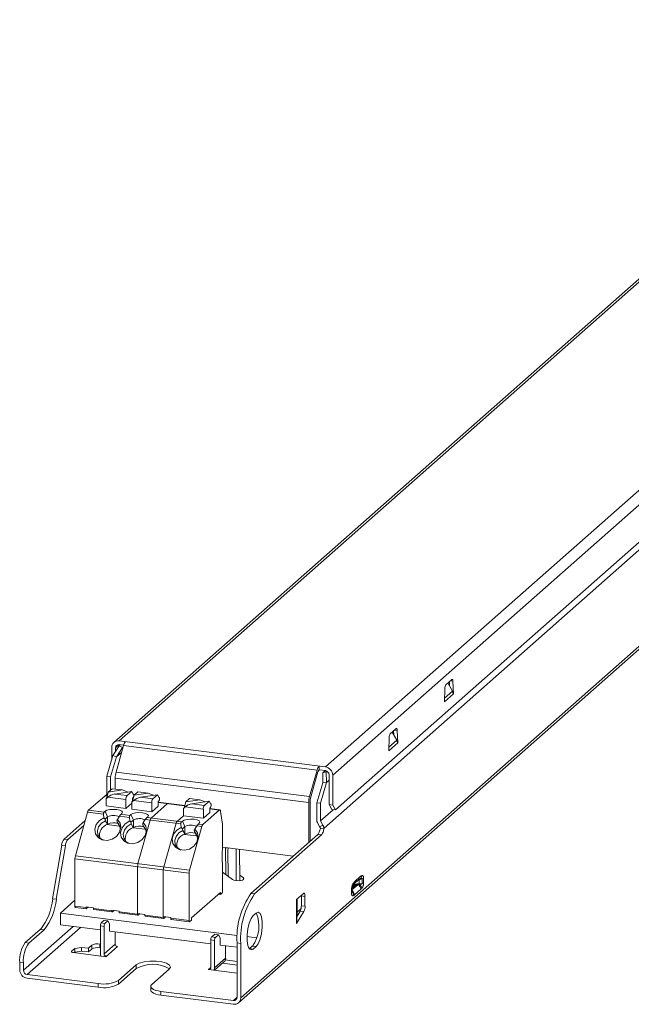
# Model space of a CAD drawing. Header units: millimetres. Extents: x -101 to 54, y 214 to 339.
# Tile 1 of 2: x -101 to -23, y 214 to 339. Entities that reach past the tile are written whole.
import ezdxf

# ---------------------------------------------------------------- set-up
doc = ezdxf.new("R2010")
doc.units = ezdxf.units.MM

msp = doc.modelspace()

# ---------------------------------------------------------------- linework, layer by layer
at = {"color": 7, "linetype": 'Continuous', "lineweight": 15}
for p, q in [((14.63, 338.58), (-89.12, 247.08)), ((15.29, 338.77), (-88.46, 247.27)), ((-62.26, 243.97), (41.49, 335.47)), ((42.42, 334.41), (-61.33, 242.91)), ((-60.97, 238.51), (42.07, 329.38)), ((-73.29, 214.06), (53.99, 326.31)), ((-73.01, 214.69), (54.27, 326.94)), ((39.09, 325.75), (-62.43, 236.22)), ((-46.96, 254.39), (-46.2, 255.06)), ((-46.06, 254.84), (-46, 253.25)), ((-47.15, 252.24), (-47.1, 253.92)), ((-46.13, 253.58), (-46.7, 254.62)), ((-46.52, 254.78), (-46.5, 254.26)), ((-46, 253.25), (-47.15, 252.24)), ((-46, 253.25), (-46.04, 253.26)), ((-47.12, 252.27), (-47.15, 252.28)), ((-54.03, 248.16), (-53.27, 248.83)), ((-53.13, 248.61), (-53.07, 247.02)), ((-54.22, 246.01), (-54.17, 247.69)), ((-53.2, 247.35), (-53.77, 248.38)), ((-53.59, 248.54), (-53.57, 248.02)), ((-89.39, 244.96), (-89.39, 246.45)), ((-89.26, 245.43), (-88.45, 246.66)), ((-88.92, 245.94), (-88.92, 246.39)), ((-88.84, 243.32), (-87.9, 246.67)), ((-88.79, 245.27), (-88.03, 246.42)), ((-88.46, 247.27), (-62.26, 243.97)), ((-88.46, 246.8), (-87.88, 246.73)), ((-88.45, 246.66), (-88.32, 246.78)), ((-88.45, 246.66), (-88.03, 246.42)), ((-88.03, 246.42), (-87.95, 246.49)), ((-63.32, 243.58), (-87.9, 246.67)), ((-53.07, 247.02), (-54.22, 246.01)), ((-53.07, 247.02), (-53.11, 247.02)), ((-90, 242.79), (-89.26, 245.43)), ((-88.79, 245.27), (-89.53, 242.73)), ((-89.26, 245.43), (-88.79, 245.27)), ((-88.79, 245.27), (-88.13, 245.86)), ((-54.19, 246.04), (-54.22, 246.04)), ((-63.07, 244.07), (-63.07, 243.6)), ((-63.07, 243.6), (-62.26, 243.5)), ((-89.53, 242.73), (-90, 242.79)), ((-90, 240.53), (-90, 242.79)), ((-89.53, 242.73), (-89.53, 241.04)), ((-64.37, 239.46), (-88.95, 242.56)), ((-88.95, 241.17), (-88.95, 242.56)), ((-88.84, 243.32), (-64.27, 240.22)), ((-63.32, 243.58), (-64.27, 240.22)), ((-64.14, 240), (-63.2, 243.35)), ((-62.59, 243.21), (-62.6, 241.97)), ((-62.26, 243.5), (-62.59, 243.21)), ((-62.16, 243.35), (-62.59, 243.21)), ((-62.07, 243.43), (-62.16, 243.35)), ((-62.16, 243.35), (-62.13, 242.01)), ((-61.8, 242.97), (-61.8, 239.2)), ((-61.33, 242.91), (-61.33, 239.14)), ((-89.33, 241.21), (-89.83, 240.78)), ((-89.33, 241.21), (-88.03, 241.05)), ((-62.6, 241.97), (-63.34, 239.43)), ((-62.13, 242.01), (-62.87, 239.37)), ((-62.13, 242.01), (-62.6, 241.97)), ((-61.8, 242.31), (-62.13, 242.01)), ((-92.33, 238.48), (-90.24, 240.32)), ((-89.95, 240.32), (-90.18, 240.35)), ((-90.14, 240.3), (-90, 240.53)), ((-90.03, 240.04), (-90.11, 239.96)), ((-90.11, 239.02), (-90.11, 239.96)), ((-90.11, 239.96), (-90.07, 239.96)), ((-90.07, 239.96), (-89.9, 240.12)), ((-89.83, 240.78), (-90.03, 240.04)), ((-90.03, 240.04), (-89.98, 240.05)), ((-87.59, 239.83), (-89.9, 240.12)), ((-89.83, 240.78), (-88.03, 241.05)), ((-89.03, 240.53), (-86.85, 240.86)), ((-89.03, 240.53), (-87.44, 240.34)), ((-87.36, 240.79), (-88.03, 241.05)), ((-87.59, 238.7), (-87.59, 239.83)), ((-87.44, 240.34), (-86.85, 240.86)), ((-86.85, 240.86), (-86.65, 240.47)), ((-86.77, 239.98), (-86.67, 240.08)), ((-86.77, 239.98), (-86.77, 239.61)), ((-86.68, 239.91), (-86.77, 239.92)), ((-86.55, 240.37), (-86.75, 239.63)), ((-86.6, 240.52), (-86.67, 240.53)), ((-86.65, 240.47), (-86.6, 240.52)), ((-86.6, 240.52), (-86.6, 240.33)), ((-86.06, 240.8), (-86.55, 240.37)), ((-86.55, 240.37), (-84.76, 240.64)), ((-86.06, 240.8), (-84.76, 240.64)), ((-85.75, 240.12), (-83.57, 240.45)), ((-85.75, 240.12), (-84.17, 239.92)), ((-84.09, 240.37), (-84.76, 240.64)), ((-84.17, 239.92), (-83.57, 240.45)), ((-83.57, 240.45), (-83.37, 240.06)), ((-83.32, 240.11), (-83.4, 240.12)), ((-83.37, 240.06), (-83.32, 240.11)), ((-83.32, 240.11), (-83.32, 239.92)), ((-79.51, 239.98), (-80, 239.54)), ((-79.51, 239.98), (-78.21, 239.81)), ((-87.59, 238.7), (-90.11, 239.02)), ((-86.84, 239.36), (-87.59, 238.7)), ((-86.75, 239.63), (-86.84, 239.55)), ((-86.84, 238.61), (-86.84, 239.55)), ((-86.84, 239.55), (-86.8, 239.55)), ((-84.31, 238.29), (-86.84, 238.61)), ((-86.8, 239.55), (-86.62, 239.71)), ((-86.75, 239.63), (-86.71, 239.63)), ((-84.31, 239.42), (-86.62, 239.71)), ((-82.29, 239.32), (-84.37, 237.48)), ((-84.31, 238.29), (-84.31, 239.42)), ((-83.5, 239.01), (-84.31, 238.29)), ((-83.5, 239.57), (-83.39, 239.67)), ((-83.5, 239.57), (-83.5, 239.01)), ((-80.13, 239.08), (-83.5, 239.51)), ((-80.2, 238.8), (-80.29, 238.73)), ((-80.29, 238.73), (-80.25, 238.72)), ((-80.29, 237.78), (-80.29, 238.73)), ((-80.25, 238.72), (-80.07, 238.89)), ((-80, 239.54), (-80.2, 238.8)), ((-80.2, 238.8), (-80.16, 238.81)), ((-77.76, 238.6), (-80.07, 238.89)), ((-80, 239.54), (-78.21, 239.81)), ((-79.21, 239.3), (-77.02, 239.63)), ((-79.21, 239.3), (-77.62, 239.1)), ((-77.54, 239.55), (-78.21, 239.81)), ((-77.76, 237.46), (-77.76, 238.6)), ((-77.62, 239.1), (-77.02, 239.63)), ((-77.02, 239.63), (-76.82, 239.24)), ((-76.95, 238.75), (-76.85, 238.84)), ((-76.95, 238.75), (-76.95, 238.18)), ((-75.68, 238.52), (-76.95, 238.68)), ((-76.77, 239.28), (-76.85, 239.29)), ((-76.82, 239.24), (-76.77, 239.28)), ((-76.77, 239.28), (-76.77, 239.09)), ((-64.37, 239.46), (-64.37, 234.39)), ((-64.19, 234.55), (-64.19, 239.62)), ((-62.87, 239.37), (-63.34, 239.43)), ((-63.34, 239.43), (-63.34, 237.17)), ((-62.87, 239.37), (-62.87, 237.12)), ((-61.33, 239.14), (-61.8, 239.2)), ((-61.8, 239.2), (-61.44, 238.57)), ((-61.33, 239.14), (-60.97, 238.51)), ((-92.45, 238.23), (-94.01, 232.7)), ((-90.42, 237.98), (-92.45, 238.23)), ((-90.36, 238.23), (-92.33, 238.48)), ((-90.38, 237.53), (-90.42, 237.98)), ((-90.24, 238.34), (-90.36, 238.23)), ((-90.24, 238.34), (-89.91, 237.64)), ((-90.23, 237.36), (-89.91, 237.64)), ((-89.91, 237.64), (-89.91, 236.7)), ((-88.4, 237.72), (-88.68, 237.32)), ((-87.14, 237.57), (-88.4, 237.72)), ((-88.09, 238.07), (-88.21, 237.96)), ((-88.21, 237.96), (-87.09, 237.82)), ((-87.14, 237.57), (-87.11, 237.12)), ((-87.09, 237.82), (-86.97, 237.93)), ((-86.97, 237.93), (-86.64, 237.23)), ((-84.81, 237.66), (-84.94, 237.55)), ((-84.94, 237.55), (-80.54, 237)), ((-80.29, 237.78), (-81.1, 237.07)), ((-77.76, 237.46), (-80.29, 237.78)), ((-75.74, 238.5), (-77.83, 236.66)), ((-76.95, 238.18), (-77.76, 237.46)), ((-75.32, 236.7), (-75.57, 238.33)), ((-61.26, 238.54), (-62.87, 237.12)), ((-61.44, 238.57), (-60.97, 238.51)), ((-95.43, 234.81), (-92.75, 237.18)), ((-94.97, 234.75), (-92.92, 236.55)), ((-90.2, 237.15), (-89.95, 236.7)), ((-89.96, 236.66), (-89.95, 236.7)), ((-89.91, 236.7), (-89.96, 236.66)), ((-89.96, 236.66), (-88.46, 236.47)), ((-88.7, 236.96), (-88.45, 236.51)), ((-88.46, 236.47), (-88.45, 236.51)), ((-88.45, 236.51), (-88.36, 236.43)), ((-86.64, 237.23), (-86.95, 236.95)), ((-86.67, 236.29), (-86.92, 236.74)), ((-86.67, 236.29), (-86.68, 236.24)), ((-86.64, 236.29), (-86.68, 236.24)), ((-86.68, 236.24), (-85.19, 236.06)), ((-86.64, 237.23), (-86.64, 236.29)), ((-86.06, 231.7), (-84.5, 237.23)), ((-85.17, 236.1), (-85.42, 236.55)), ((-85.13, 237.31), (-85.41, 236.91)), ((-85.17, 236.1), (-85.19, 236.06)), ((-85.17, 236.1), (-85.08, 236.01)), ((-80.6, 236.74), (-85.13, 237.31)), ((-82.78, 231.29), (-81.23, 236.82)), ((-80.6, 236.74), (-80.56, 236.3)), ((-80.54, 237), (-80.42, 237.1)), ((-80.42, 237.1), (-80.09, 236.4)), ((-80.09, 236.4), (-80.41, 236.12)), ((-80.09, 236.4), (-80.09, 235.46)), ((-79.51, 230.88), (-77.95, 236.41)), ((-78.58, 236.49), (-78.86, 236.08)), ((-77.95, 236.41), (-78.58, 236.49)), ((-78.27, 236.83), (-78.39, 236.73)), ((-78.39, 236.73), (-77.83, 236.66)), ((-75.32, 233.4), (-75.32, 236.7)), ((-63.28, 236.93), (-62.99, 236.39)), ((-62.99, 236.39), (-62.58, 236.57)), ((-62.43, 236.22), (-62.9, 236.15)), ((-62.58, 236.57), (-62.87, 237.12)), ((-80.12, 235.47), (-80.37, 235.91)), ((-80.12, 235.47), (-80.14, 235.42)), ((-80.09, 235.46), (-80.14, 235.42)), ((-80.14, 235.42), (-78.64, 235.23)), ((-78.63, 235.28), (-78.88, 235.72)), ((-78.63, 235.28), (-78.64, 235.23)), ((-78.63, 235.28), (-78.53, 235.19)), ((-63.23, 235.4), (-71.71, 227.92)), ((-62.76, 235.34), (-71.25, 227.86)), ((-62.76, 235.34), (-63.23, 235.4)), ((-96.9, 227.24), (-95.75, 234.03)), ((-96.43, 227.18), (-95.28, 233.98)), ((-95.28, 233.98), (-95.75, 234.03)), ((-95.43, 234.81), (-94.97, 234.75)), ((-66.34, 232.66), (-75.32, 233.79)), ((-74.94, 233.74), (-74.93, 233.69)), ((-74.75, 233.72), (-74.93, 233.69)), ((-74.93, 233.69), (-74.91, 230.33)), ((-74.64, 233.47), (-74.57, 233.69)), ((-94.01, 232.7), (-79.51, 230.88)), ((-75.37, 233.21), (-75.37, 231.98)), ((-74.61, 230.11), (-74.64, 233.47)), ((-73.61, 233.57), (-73.58, 229.55)), ((-73.15, 233.51), (-73.12, 229.55)), ((-94.06, 232.33), (-79.56, 230.5)), ((-94.06, 226.3), (-94.06, 232.33)), ((-86.11, 231.32), (-86.11, 225.3)), ((-75.35, 231.89), (-75.32, 231.89)), ((-75.32, 228.21), (-75.32, 231.89)), ((-82.84, 230.91), (-82.84, 224.88)), ((-79.56, 230.5), (-79.56, 224.47)), ((-75.32, 230.64), (-74.04, 229.69)), ((-72.67, 229.89), (-73.12, 230.23)), ((-58.31, 229.63), (-58.01, 229.9)), ((-57.4, 229.87), (-57.4, 229.26)), ((-58.89, 227.95), (-58.89, 228.59)), ((-58.58, 228.97), (-58.88, 228.7)), ((-58.81, 228.6), (-58.51, 228.87)), ((-58.74, 229.02), (-58.47, 229.27)), ((-58.48, 229.25), (-58.18, 229.52)), ((-58.18, 229.52), (-58.02, 229.68)), ((-57.97, 229.64), (-58.13, 229.57)), ((-58.06, 229.65), (-57.95, 229.7)), ((-57.58, 229.79), (-57.97, 229.64)), ((-57.97, 229.64), (-57.97, 229.16)), ((-57.58, 229.18), (-57.97, 229.16)), ((-57.58, 229.18), (-57.58, 229.79)), ((-79.28, 224.82), (-75.6, 228.06)), ((-75.88, 227.81), (-75.6, 227.78)), ((-75.6, 227.78), (-75.6, 228.06)), ((-75.39, 227.96), (-75.6, 227.78)), ((-71.71, 227.92), (-71.25, 227.86)), ((-65.94, 227.15), (-65.06, 227.93)), ((-65.32, 227.7), (-65.31, 227.61)), ((-64.85, 227.55), (-65.31, 227.61)), ((-65.31, 227.61), (-65.31, 226.37)), ((-64.85, 227.55), (-64.85, 226.31)), ((-58.93, 227.92), (-58.93, 228.52)), ((-57.76, 228.45), (-58.57, 227.74)), ((-96.9, 227.24), (-96.43, 227.18)), ((-95.9, 225.43), (-94.06, 227.05)), ((-94.06, 226.3), (-92.66, 226.12)), ((-94.01, 226.16), (-92.61, 225.99)), ((-92.66, 226.22), (-91.72, 226.1)), ((-92.66, 226.12), (-92.66, 226.22)), ((-92.38, 226.18), (-92.59, 226)), ((-91.72, 226.1), (-91.72, 226)), ((-65.94, 224.13), (-65.94, 227.15)), ((-65.88, 227.21), (-65.88, 227.17)), ((-65.88, 227.17), (-65.88, 224.4)), ((-65.84, 226.38), (-65.84, 227.24)), ((-64.85, 226.31), (-65.31, 226.37)), ((-95.9, 225.43), (-95.9, 223.92)), ((-73.45, 222.6), (-95.9, 225.43)), ((-91.72, 226), (-89.38, 225.71)), ((-91.68, 225.87), (-89.34, 225.57)), ((-89.38, 225.8), (-88.45, 225.69)), ((-89.38, 225.71), (-89.38, 225.8)), ((-89.1, 225.77), (-89.31, 225.58)), ((-88.45, 225.69), (-88.45, 225.59)), ((-88.45, 225.59), (-86.11, 225.3)), ((-88.4, 225.46), (-86.06, 225.16)), ((-86.11, 225.39), (-85.17, 225.27)), ((-85.83, 225.36), (-86.04, 225.17)), ((-85.17, 225.27), (-85.17, 225.18)), ((-85.17, 225.18), (-82.84, 224.88)), ((-85.13, 225.04), (-82.79, 224.75)), ((-82.84, 224.98), (-81.9, 224.86)), ((-82.56, 224.94), (-82.76, 224.76)), ((-81.9, 224.86), (-81.9, 224.77)), ((-71.42, 225.11), (-71.07, 225.42)), ((-65, 225.63), (-65.94, 224.13)), ((-65.88, 224.4), (-65.85, 225.81)), ((-65.47, 225.69), (-65.86, 225.06)), ((-65.36, 225.96), (-65.85, 225.53)), ((-65, 225.63), (-65.47, 225.69)), ((-90.84, 223.29), (-95.9, 223.92)), ((-90.37, 223.74), (-90.84, 223.8)), ((-90.84, 220.31), (-90.84, 223.8)), ((-90.73, 224.18), (-90.34, 224.52)), ((-90.26, 224.12), (-90.73, 224.18)), ((-90.37, 220.25), (-90.37, 223.74)), ((-89.88, 224.46), (-90.34, 224.52)), ((-90.26, 224.12), (-89.88, 224.46)), ((-89.88, 224.46), (-89.66, 224.08)), ((-89.66, 224.08), (-89.66, 223.14)), ((-81.9, 224.77), (-79.56, 224.47)), ((-81.85, 224.63), (-79.52, 224.34)), ((-79.28, 224.53), (-79.49, 224.35)), ((-79.28, 224.82), (-79.28, 224.53)), ((-100.37, 221.68), (-98.46, 223.36)), ((-99.9, 221.62), (-97.99, 223.3)), ((-98.46, 223.36), (-97.99, 223.3)), ((-76.81, 221.52), (-89.66, 223.14)), ((-88.96, 221.5), (-88.96, 223.05)), ((-76.31, 222.75), (-76.7, 222.41)), ((-76.7, 222.41), (-76.23, 222.35)), ((-75.84, 222.69), (-76.31, 222.75)), ((-75.84, 222.69), (-76.23, 222.35)), ((-75.63, 222.31), (-75.84, 222.69)), ((-70.99, 222.29), (-72.22, 222.45)), ((-99.9, 221.62), (-100.37, 221.68)), ((-91.94, 221.34), (-92.36, 220.97)), ((-91.94, 221.34), (-91.94, 220.87)), ((-90.84, 221.49), (-90.9, 221.5)), ((-90.9, 221.03), (-90.9, 221.5)), ((-88.96, 221.5), (-90.37, 220.25)), ((-90.13, 219.9), (-88.64, 221.21)), ((-88.64, 221.21), (-88.81, 221.24)), ((-76.34, 221.97), (-76.81, 222.03)), ((-76.81, 222.03), (-76.81, 218.54)), ((-76.34, 221.97), (-76.34, 218.49)), ((-75.63, 221.37), (-75.63, 222.31)), ((-73.48, 221.1), (-75.63, 221.37)), ((-74.93, 219.73), (-74.93, 221.28)), ((-73.01, 221.59), (-73.48, 221.64)), ((-73.48, 221.64), (-73.48, 214.75)), ((-73.01, 214.69), (-73.01, 221.59)), ((-71.54, 221.24), (-71.89, 220.93)), ((-71.54, 221.24), (-71.07, 221.18)), ((-71.07, 221.18), (-71.42, 220.87)), ((-94.09, 220.95), (-94.49, 220.6)), ((-94.26, 220.42), (-90.13, 219.9)), ((-94.09, 220.48), (-94.17, 220.41)), ((-93.24, 221.08), (-94.09, 220.95)), ((-94.09, 220.95), (-94.09, 220.48)), ((-93.24, 220.61), (-94.09, 220.48)), ((-92.36, 220.97), (-93.24, 221.08)), ((-93.24, 221.08), (-93.24, 220.61)), ((-92.36, 220.5), (-93.24, 220.61)), ((-92.36, 220.97), (-92.36, 220.5)), ((-91.94, 220.87), (-92.36, 220.5)), ((-90.84, 221.02), (-90.9, 221.03)), ((-71.92, 220.9), (-71.93, 220.9)), ((-71.89, 220.93), (-71.92, 220.9)), ((-71.42, 220.87), (-71.89, 220.93)), ((-100.61, 219.11), (-101.08, 219.17)), ((-101.08, 219.17), (-101.08, 218.23)), ((-100.61, 218.17), (-100.61, 219.11)), ((-86.29, 218.85), (-88.52, 216.89)), ((-86.29, 218.38), (-86.29, 218.85)), ((-76.35, 218.17), (-75.14, 219.23)), ((-76.34, 218.49), (-74.93, 219.73)), ((-73.48, 218.83), (-75.33, 219.07)), ((-73.48, 219.3), (-74.97, 219.49)), ((-91.1, 216.5), (-100.14, 217.64)), ((-86.29, 218.38), (-88.52, 216.42)), ((-84.31, 216.36), (-82.09, 218.32)), ((-76.81, 218.54), (-77.12, 218.27)), ((-77.12, 218.27), (-73.48, 217.81)), ((-77.09, 218.3), (-77.09, 218.26)), ((-91.1, 216.03), (-100.14, 217.17)), ((-91.1, 216.03), (-91.1, 216.5)), ((-88.52, 216.89), (-88.52, 216.42)), ((-84.44, 216.12), (-84.44, 215.65)), ((-83.15, 215.5), (-83.15, 215.03)), ((-73.95, 214.34), (-83.15, 215.5)), ((-73.95, 213.87), (-83.15, 215.03))]:
    msp.add_line(p, q, dxfattribs=at)
at = {"color": 8, "linetype": 'Continuous', "lineweight": 15}
for p, q in [((-46.06, 254.84), (-46.4, 254.89)), ((-47.14, 252.7), (-46.13, 253.58)), ((-53.13, 248.61), (-53.47, 248.65)), ((-54.21, 246.46), (-53.2, 247.35)), ((-88.92, 246.39), (-88.46, 246.8)), ((-89.96, 240.29), (-90.24, 240.32)), ((-86.69, 239.88), (-86.77, 239.89)), ((-80.14, 239.05), (-83.5, 239.47)), ((-75.74, 238.5), (-76.95, 238.65)), ((-72.67, 229.89), (-72.67, 229.69)), ((-58.89, 228.36), (-58.13, 229.03)), ((-58.58, 229.17), (-58.58, 228.97)), ((-94.31, 223.72), (-100.61, 218.17)), ((-100.14, 217.64), (-93.37, 223.61)), ((-94.49, 220.5), (-94.49, 220.6)), ((-73.48, 214.75), (-73.95, 214.34))]:
    msp.add_line(p, q, dxfattribs=at)
at = {"color": 7, "linetype": 'Continuous', "lineweight": 15, "flags": 128}
for points in [[(-46.2, 255.06), (-46.17, 255.08), (-46.14, 255.08), (-46.12, 255.07), (-46.1, 255.05), (-46.08, 255.01), (-46.07, 254.96), (-46.06, 254.91), (-46.06, 254.84)], [(-53.27, 248.83), (-53.24, 248.84), (-53.22, 248.85), (-53.19, 248.84), (-53.17, 248.81), (-53.15, 248.78), (-53.14, 248.73), (-53.13, 248.67), (-53.13, 248.61)], [(-90.24, 238.34), (-90, 238.47), (-89.64, 238.56), (-89.2, 238.59), (-88.76, 238.56), (-88.38, 238.49), (-88.12, 238.36), (-88.01, 238.22), (-88.09, 238.07)], [(-88.68, 237.32), (-88.34, 236.85), (-88.24, 236.28), (-88.4, 235.68), (-88.79, 235.16), (-89.35, 234.79), (-89.99, 234.63), (-90.62, 234.71), (-91.13, 235.02), (-91.45, 235.49), (-91.53, 236.08), (-91.35, 236.67), (-90.95, 237.18), (-90.38, 237.53)], [(-86.97, 237.93), (-86.73, 238.06), (-86.36, 238.14), (-85.93, 238.18), (-85.48, 238.15), (-85.1, 238.07), (-84.84, 237.95), (-84.74, 237.81), (-84.81, 237.66)], [(-80.42, 237.1), (-80.18, 237.23), (-79.82, 237.32), (-79.38, 237.35), (-78.94, 237.33), (-78.56, 237.25), (-78.29, 237.13), (-78.19, 236.98), (-78.27, 236.83)], [(-75.74, 238.5), (-75.71, 238.52), (-75.69, 238.52), (-75.66, 238.52), (-75.64, 238.5), (-75.62, 238.47), (-75.6, 238.44), (-75.58, 238.39), (-75.57, 238.33)], [(-90.4, 234.66), (-90.41, 234.66), (-90.86, 234.93), (-91.14, 235.35), (-91.21, 235.86), (-91.06, 236.39), (-90.7, 236.84), (-90.2, 237.15)], [(-87.11, 237.12), (-87.67, 236.77), (-88.08, 236.26), (-88.26, 235.66), (-88.18, 235.08), (-87.86, 234.6), (-87.35, 234.3), (-86.72, 234.22), (-86.08, 234.38), (-85.52, 234.75), (-85.13, 235.27), (-84.97, 235.86), (-85.07, 236.44), (-85.41, 236.91)], [(-86.92, 236.74), (-87.42, 236.43), (-87.78, 235.97), (-87.94, 235.45), (-87.87, 234.94), (-87.59, 234.51), (-87.13, 234.25), (-87.13, 234.25)], [(-80.56, 236.3), (-81.13, 235.94), (-81.53, 235.43), (-81.71, 234.84), (-81.63, 234.26), (-81.31, 233.78), (-80.8, 233.48), (-80.17, 233.4), (-79.53, 233.55), (-78.97, 233.92), (-78.58, 234.44), (-78.42, 235.04), (-78.52, 235.62), (-78.86, 236.08)], [(-80.37, 235.91), (-80.88, 235.6), (-81.23, 235.15), (-81.39, 234.62), (-81.32, 234.11), (-81.04, 233.69), (-80.59, 233.42), (-80.58, 233.42)], [(-75.37, 231.98), (-75.37, 231.96), (-75.37, 231.93), (-75.36, 231.91), (-75.36, 231.9), (-75.35, 231.89), (-75.34, 231.88), (-75.33, 231.88), (-75.32, 231.89)], [(-74.04, 229.69), (-73.87, 229.61), (-73.62, 229.56), (-73.33, 229.54), (-73.04, 229.56), (-72.8, 229.62), (-72.65, 229.7), (-72.6, 229.8), (-72.67, 229.89)], [(-65.06, 227.93), (-65.02, 227.96), (-64.98, 227.96), (-64.94, 227.94), (-64.91, 227.9), (-64.88, 227.83), (-64.86, 227.75), (-64.85, 227.66), (-64.85, 227.55)], [(-94.06, 226.3), (-94.06, 226.26), (-94.06, 226.23), (-94.05, 226.2), (-94.04, 226.18), (-94.03, 226.17), (-94.02, 226.16), (-94.01, 226.16)], [(-92.66, 226.12), (-92.66, 226.09), (-92.65, 226.05), (-92.65, 226.03), (-92.64, 226.01), (-92.63, 225.99), (-92.61, 225.99), (-92.6, 225.99), (-92.59, 226)], [(-91.72, 226), (-91.72, 225.97), (-91.72, 225.94), (-91.71, 225.91), (-91.7, 225.89), (-91.69, 225.87), (-91.68, 225.87), (-91.68, 225.87)], [(-89.38, 225.71), (-89.38, 225.67), (-89.38, 225.64), (-89.37, 225.61), (-89.36, 225.59), (-89.35, 225.58), (-89.34, 225.57), (-89.33, 225.57), (-89.31, 225.58)], [(-88.45, 225.59), (-88.45, 225.56), (-88.44, 225.52), (-88.44, 225.5), (-88.43, 225.48), (-88.42, 225.46), (-88.4, 225.46), (-88.4, 225.46)], [(-86.04, 225.17), (-86.05, 225.16), (-86.07, 225.16), (-86.08, 225.17), (-86.09, 225.18), (-86.1, 225.2), (-86.1, 225.23), (-86.11, 225.26), (-86.11, 225.3)], [(-85.17, 225.18), (-85.17, 225.14), (-85.17, 225.11), (-85.16, 225.08), (-85.15, 225.06), (-85.14, 225.05), (-85.13, 225.04), (-85.13, 225.04)], [(-82.76, 224.76), (-82.78, 224.75), (-82.79, 224.75), (-82.8, 224.76), (-82.81, 224.77), (-82.82, 224.79), (-82.83, 224.82), (-82.83, 224.85), (-82.84, 224.88)], [(-71.42, 220.87), (-71.69, 220.76), (-71.93, 220.91), (-72.11, 221.32), (-72.21, 221.93), (-72.21, 222.67), (-72.11, 223.44), (-71.93, 224.16), (-71.69, 224.74), (-71.42, 225.11)], [(-71.07, 225.42), (-70.8, 225.53), (-70.56, 225.38), (-70.38, 224.97), (-70.29, 224.36), (-70.29, 223.62), (-70.38, 222.85), (-70.56, 222.13), (-70.8, 221.55), (-71.07, 221.18)], [(-81.9, 224.77), (-81.9, 224.73), (-81.89, 224.7), (-81.89, 224.67), (-81.88, 224.65), (-81.87, 224.64), (-81.86, 224.63), (-81.85, 224.63)], [(-79.49, 224.35), (-79.5, 224.34), (-79.52, 224.34), (-79.53, 224.34), (-79.54, 224.36), (-79.55, 224.38), (-79.56, 224.4), (-79.56, 224.44), (-79.56, 224.47)], [(-94.49, 220.6), (-94.51, 220.57), (-94.52, 220.55), (-94.51, 220.52), (-94.48, 220.49), (-94.44, 220.47), (-94.39, 220.45), (-94.33, 220.44), (-94.26, 220.42)], [(-82.09, 218.32), (-81.94, 218.58), (-82.07, 218.83), (-82.45, 219.06), (-83.04, 219.23), (-83.77, 219.32), (-84.55, 219.33), (-85.29, 219.24), (-85.9, 219.08), (-86.29, 218.85)], [(-83.15, 215.5), (-83.5, 215.56), (-83.81, 215.63), (-84.07, 215.73), (-84.27, 215.85), (-84.39, 215.97), (-84.44, 216.1), (-84.41, 216.23), (-84.31, 216.36)], [(-83.15, 215.03), (-83.5, 215.08), (-83.81, 215.16), (-84.07, 215.26), (-84.27, 215.38), (-84.39, 215.5), (-84.44, 215.63), (-84.44, 215.65)]]:
    msp.add_lwpolyline(points, dxfattribs=at)
at = {"color": 7, "linetype": 'Continuous', "lineweight": 15}
for centre, radius, start, end in [((-46.34, 253.95), 0.759, 144.4617, 182.0653), ((-53.41, 247.72), 0.759, 144.4617, 182.0653), ((-88.58, 246.47), 0.814, 81.3986, 181.4206), ((-88.52, 246.4), 0.407, 81.3986, 181.4206), ((-86.83, 246.44), 1.09, 138.5664, 167.9921), ((-62.25, 243.35), 1.09, 138.5664, 167.9921), ((-62.66, 243.24), 0.547, 138.5664, 167.9921), ((-62.42, 242.89), 1.09, 1.0587, 81.7605), ((-86.07, 242.55), 2.88, 164.5822, 179.8591), ((-62.34, 242.96), 0.546, 1.0587, 81.7605), ((-90.18, 240.27), 0.0777, 85.9195, 137.1669), ((-88.71, 238.74), 1.83, 100.0519, 130.5256), ((-86.8, 239.88), 0.788, 144.9309, 183.5931), ((-86.99, 240.3), 0.394, 324.9309, 3.5931), ((-85.44, 238.32), 1.83, 100.0519, 130.5256), ((-83.53, 239.47), 0.788, 144.9309, 183.5931), ((-83.72, 239.89), 0.394, 324.9309, 3.5931), ((-61.49, 239.46), 2.88, 164.5822, 179.8591), ((-62.76, 239.61), 1.44, 164.5822, 179.8591), ((-82.23, 239.27), 0.0777, 85.9195, 137.1669), ((-78.89, 237.5), 1.83, 100.0519, 130.5256), ((-76.98, 238.65), 0.788, 144.9309, 183.5931), ((-77.17, 239.07), 0.394, 324.9309, 3.5931), ((-91.92, 238.12), 0.547, 138.5664, 167.9921), ((-90.11, 238.04), 0.318, 143.1466, 192.0475), ((-89.16, 236.27), 1.56, 62.6174, 118.9029), ((-87.18, 236.93), 1.46, 135.0278, 147.1445), ((-86.83, 237.63), 0.318, 143.1466, 192.0475), ((-85.88, 235.86), 1.56, 62.6174, 118.9029), ((-83.9, 236.52), 1.46, 135.0278, 147.1445), ((-83.96, 237.12), 0.547, 138.5664, 167.9921), ((-89.46, 235.29), 1.49, 108.855, 191.8475), ((-89.15, 235.22), 1.66, 71.0037, 117.4267), ((-89.47, 236.1), 1.16, 345.8087, 48.3159), ((-86.19, 234.88), 1.49, 108.8549, 191.8475), ((-85.87, 234.81), 1.66, 70.9143, 117.4378), ((-86.2, 235.68), 1.16, 345.8087, 48.3159), ((-80.69, 236.71), 0.547, 138.5664, 167.9921), ((-80.29, 236.81), 0.318, 143.1466, 192.0475), ((-79.34, 235.04), 1.56, 62.6174, 118.9029), ((-77.36, 235.69), 1.46, 135.0278, 147.1445), ((-77.42, 236.29), 0.547, 138.5664, 167.9921), ((-79.64, 234.06), 1.49, 108.8549, 191.8475), ((-79.32, 233.98), 1.66, 70.9143, 117.4378), ((-79.65, 234.86), 1.16, 345.8088, 48.3159), ((-94.29, 233.9), 1.47, 141.4973, 174.6489), ((-93.82, 233.84), 1.47, 141.4973, 174.6489), ((-92.62, 232.32), 1.44, 164.5822, 179.8591), ((-75.08, 233.23), 0.295, 144.9309, 183.5931), ((-84.67, 231.32), 1.44, 164.5822, 179.8591), ((-81.4, 230.91), 1.44, 164.5822, 179.8591), ((-78.12, 230.5), 1.44, 164.5822, 179.8591), ((-57.68, 230.24), 0.469, 282.5837, 307.18), ((-75.71, 228.19), 0.394, 324.9309, 3.5931), ((-63.66, 222.26), 9.84, 144.9309, 183.5931), ((-63.19, 222.2), 9.84, 144.9309, 183.5931), ((-104.19, 227.92), 7.33, 321.4973, 354.6489), ((-103.72, 227.86), 7.33, 321.4973, 354.6489), ((-66.74, 226.34), 1.43, 332.8049, 1.3433), ((-66.27, 226.28), 1.43, 332.8049, 1.3433), ((-74.99, 223.78), 4.29, 323.5964, 22.8382), ((-90.25, 223.84), 0.591, 144.9309, 183.5931), ((-89.78, 223.78), 0.591, 144.9309, 183.5931), ((-76.22, 222.07), 0.591, 144.9309, 183.5931), ((-75.75, 222.01), 0.591, 144.9309, 183.5931), ((-97.15, 219.42), 3.94, 144.9309, 183.5931), ((-96.68, 219.36), 3.94, 144.9309, 183.5931), ((-91.2, 219.95), 1.58, 79.2261, 117.8883), ((-88.63, 221.51), 0.328, 181.0587, 261.7605), ((-91.2, 219.48), 1.58, 79.2261, 117.8883), ((-90.01, 220.32), 0.826, 180.3842, 203.7546), ((-90.04, 220.26), 0.328, 181.0587, 261.7605), ((-84.2, 214.64), 4.29, 59.9811, 119.2228), ((-75.59, 219.72), 0.667, 312.158, 0.9777), ((-99.98, 218.25), 1.09, 181.0587, 261.7605), ((-100.06, 218.18), 0.546, 181.0587, 261.7605), ((-77.05, 218.54), 0.244, 261.3986, 1.4206), ((-77.04, 218.48), 0.696, 334.074, 0.4563), ((-90.36, 220.37), 3.94, 259.2261, 297.8883), ((-90.36, 219.9), 3.94, 259.2261, 297.8883), ((-73.89, 214.74), 0.407, 261.3986, 1.4206), ((-73.83, 214.67), 0.814, 261.3986, 1.4206)]:
    msp.add_arc(centre, radius, start, end, dxfattribs=at)
at = {"color": 8, "linetype": 'Continuous', "lineweight": 15}
msp.add_arc((-58.97, 228.59), 0.0846, 303.6156, 19.2897, dxfattribs=at)
at = {"color": 7, "linetype": 'Continuous', "lineweight": 15}
for points in [[(-46.13, 253.58), (-46.07, 253.47), (-46.04, 253.34), (-46.04, 253.22)], [(-53.2, 247.35), (-53.14, 247.23), (-53.11, 247.11), (-53.11, 246.99)], [(-90.23, 237.36), (-90.28, 237.42), (-90.33, 237.48), (-90.38, 237.53)], [(-90.2, 237.15), (-90.21, 237.22), (-90.22, 237.29), (-90.23, 237.36)], [(-88.68, 237.32), (-88.7, 237.27), (-88.71, 237.22), (-88.73, 237.17)], [(-88.73, 237.17), (-88.72, 237.1), (-88.71, 237.03), (-88.7, 236.96)], [(-86.95, 236.95), (-87, 237.01), (-87.05, 237.06), (-87.11, 237.12)], [(-86.95, 236.95), (-86.94, 236.88), (-86.93, 236.81), (-86.92, 236.74)], [(-85.41, 236.91), (-85.42, 236.86), (-85.44, 236.81), (-85.46, 236.76)], [(-85.46, 236.76), (-85.45, 236.69), (-85.44, 236.62), (-85.42, 236.55)], [(-80.41, 236.12), (-80.46, 236.18), (-80.51, 236.24), (-80.56, 236.3)], [(-80.41, 236.12), (-80.4, 236.05), (-80.38, 235.98), (-80.37, 235.91)], [(-78.86, 236.08), (-78.88, 236.03), (-78.89, 235.99), (-78.91, 235.94)], [(-78.91, 235.94), (-78.9, 235.87), (-78.89, 235.79), (-78.88, 235.72)], [(-58.81, 228.6), (-58.85, 228.62), (-58.88, 228.66), (-58.88, 228.7)], [(-58.58, 228.97), (-58.58, 228.93), (-58.55, 228.89), (-58.51, 228.87)], [(-58.13, 229.03), (-58.3, 229), (-58.43, 228.95), (-58.51, 228.87)], [(-57.95, 229.06), (-58.01, 229.05), (-58.07, 229.04), (-58.13, 229.03)], [(-57.95, 229.06), (-57.97, 229.09), (-57.98, 229.12), (-57.97, 229.16)], [(-57.97, 229.64), (-57.97, 229.67), (-57.96, 229.7), (-57.95, 229.7)], [(-57.95, 229.06), (-57.87, 229.07), (-57.8, 229.09), (-57.73, 229.1)], [(-57.4, 229.26), (-57.44, 229.23), (-57.5, 229.2), (-57.58, 229.18)], [(-65.94, 224.23), (-65.9, 224.28), (-65.88, 224.34), (-65.88, 224.4)]]:
    msp.add_open_spline(points, degree=3, dxfattribs=at)
for points, knots in [([(-47.12, 252.27), (-47.12, 252.34), (-47.12, 252.41), (-47.14, 252.48), (-47.14, 252.49)], [0, 0, 0, 0, 0.874394, 1, 1, 1, 1]), ([(-54.19, 246.04), (-54.19, 246.1), (-54.19, 246.17), (-54.21, 246.24), (-54.21, 246.25)], [0, 0, 0, 0, 0.874394, 1, 1, 1, 1]), ([(-63.34, 237.17), (-63.34, 237.15), (-63.34, 237.11), (-63.33, 237.05), (-63.31, 236.99), (-63.29, 236.95), (-63.28, 236.93)], [0, 0, 0, 0, 0.249272, 0.499988, 0.74928, 1, 1, 1, 1]), ([(-62.9, 236.15), (-62.91, 236.08), (-62.95, 235.94), (-63.03, 235.71), (-63.12, 235.52), (-63.19, 235.44), (-63.23, 235.4)], [0, 0, 0, 0, 0.25, 0.5, 0.75, 1, 1, 1, 1]), ([(-62.9, 236.15), (-62.89, 236.16), (-62.9, 236.21), (-62.95, 236.32), (-62.99, 236.39)], [0, 0, 0, 0, 0.4999998, 0.9999998, 0.9999998, 0.9999998, 0.9999998]), ([(-62.43, 236.22), (-62.45, 236.12), (-62.48, 235.93), (-62.56, 235.67), (-62.66, 235.46), (-62.73, 235.37), (-62.76, 235.34)], [-0.000003, -0.000003, -0.000003, -0.000003, 0.25, 0.5, 0.75, 1, 1, 1, 1]), ([(-62.58, 236.57), (-62.57, 236.54), (-62.54, 236.49), (-62.5, 236.4), (-62.46, 236.31), (-62.44, 236.25), (-62.43, 236.22)], [0, 0, 0, 0, 0.251338, 0.500197, 0.748956, 1, 1, 1, 1]), ([(-58.01, 229.9), (-57.98, 229.93), (-57.92, 229.98), (-57.84, 230.05), (-57.77, 230.1), (-57.72, 230.14), (-57.68, 230.17), (-57.64, 230.18), (-57.63, 230.18)], [0, 0, 0, 0, 0.2428038, 0.4886082, 0.6229046, 0.7401419, 0.8768601, 1, 1, 1, 1]), ([(-57.95, 229.7), (-57.86, 229.74), (-57.78, 229.81), (-57.67, 229.98), (-57.64, 230.08), (-57.63, 230.18)], [0, 0, 0, 0, 0.5, 0.5, 1, 1, 1, 1]), ([(-57.63, 230.18), (-57.61, 230.18), (-57.59, 230.19), (-57.54, 230.18), (-57.48, 230.16), (-57.44, 230.09), (-57.42, 230.03), (-57.4, 229.96), (-57.4, 229.9), (-57.4, 229.87)], [0, 0, 0, 0, 0.115464, 0.228126, 0.553993, 0.677233, 0.790584, 0.896187, 1, 1, 1, 1]), ([(-58.93, 228.52), (-58.93, 228.54), (-58.93, 228.57), (-58.92, 228.64), (-58.9, 228.76), (-58.87, 228.89), (-58.81, 229.03), (-58.77, 229.12), (-58.73, 229.19), (-58.71, 229.22), (-58.7, 229.23)], [0, 0, 0, 0, 0.058255, 0.113611, 0.234719, 0.445227, 0.613791, 0.807971, 0.905157, 1, 1, 1, 1]), ([(-58.9, 228.56), (-58.9, 228.57), (-58.9, 228.6), (-58.89, 228.64), (-58.89, 228.69), (-58.87, 228.74), (-58.86, 228.79), (-58.81, 228.9), (-58.78, 228.95), (-58.75, 228.99)], [0, 0, 0, 0, 0.058177, 0.116767, 0.17663, 0.237879, 0.362906, 0.489902, 1, 1, 1, 1]), ([(-58.7, 229.23), (-58.69, 229.25), (-58.67, 229.27), (-58.64, 229.31), (-58.59, 229.38), (-58.54, 229.44), (-58.47, 229.5), (-58.4, 229.56), (-58.35, 229.61), (-58.31, 229.63)], [0, 0, 0, 0, 0.068496, 0.145372, 0.230738, 0.473097, 0.589042, 0.754651, 1, 1, 1, 1]), ([(-57.97, 229.16), (-58, 229.16), (-58.07, 229.15), (-58.17, 229.14), (-58.25, 229.12), (-58.33, 229.1), (-58.41, 229.07), (-58.47, 229.04), (-58.53, 229), (-58.56, 228.98), (-58.58, 228.97)], [0, 0, 0, 0, 0.128549, 0.255974, 0.382327, 0.507663, 0.63204, 0.755516, 0.878149, 1, 1, 1, 1]), ([(-57.76, 228.45), (-57.76, 228.56), (-57.8, 228.68), (-57.93, 228.89), (-58.03, 228.98), (-58.13, 229.03)], [0, 0, 0, 0, 0.5, 0.5, 1, 1, 1, 1]), ([(-57.58, 229.79), (-57.58, 229.8), (-57.59, 229.8), (-57.64, 229.8), (-57.67, 229.79), (-57.78, 229.76), (-57.86, 229.74), (-57.95, 229.7)], [0, 0, 0, 0, 0.25, 0.25, 0.5, 0.5, 1, 1, 1, 1]), ([(-57.65, 228.56), (-57.65, 228.66), (-57.69, 228.75), (-57.79, 228.93), (-57.87, 229.01), (-57.95, 229.06)], [0, 0, 0, 0, 0.5, 0.5, 1, 1, 1, 1]), ([(-57.73, 229.1), (-57.69, 229.11), (-57.65, 229.12), (-57.59, 229.15), (-57.57, 229.17), (-57.58, 229.18)], [0, 0, 0, 0, 0.5, 0.5, 1, 1, 1, 1]), ([(-57.4, 229.26), (-57.4, 229.25), (-57.4, 229.21), (-57.4, 229.17), (-57.41, 229.12), (-57.42, 229.05), (-57.44, 228.96), (-57.49, 228.82), (-57.55, 228.7), (-57.61, 228.61), (-57.64, 228.58), (-57.65, 228.56)], [0, 0, 0, 0, 0.053019, 0.105086, 0.157278, 0.210663, 0.322067, 0.445066, 0.771847, 0.884321, 1, 1, 1, 1]), ([(-58.94, 228.32), (-58.84, 228.27), (-58.74, 228.18), (-58.6, 227.97), (-58.57, 227.85), (-58.57, 227.74)], [0, 0, 0, 0, 0.5, 0.5, 1, 1, 1, 1]), ([(-58.93, 228.2), (-58.91, 228.18), (-58.89, 228.17), (-58.88, 228.15), (-58.86, 228.13), (-58.84, 228.11), (-58.82, 228.09), (-58.79, 228.05), (-58.76, 228.01), (-58.74, 227.96), (-58.72, 227.91), (-58.7, 227.86), (-58.69, 227.81), (-58.68, 227.76), (-58.68, 227.71), (-58.68, 227.66)], [0.3162893, 0.3162893, 0.3162893, 0.3162893, 0.359774, 0.359774, 0.359774, 0.4060458, 0.4060458, 0.4060458, 0.4985894, 0.4985894, 0.4985894, 0.591133, 0.591133, 0.591133, 0.6836766, 0.6836766, 0.6836766, 0.6836766]), ([(-58.93, 227.92), (-58.93, 227.92), (-58.93, 227.92), (-58.93, 227.92), (-58.91, 227.93), (-58.9, 227.95), (-58.89, 227.97), (-58.89, 227.98), (-58.89, 227.99), (-58.89, 227.99), (-58.89, 228), (-58.89, 228.01), (-58.9, 228.02)], [0.4986862, 0.4986862, 0.4986862, 0.4986862, 0.5013765, 0.5013765, 0.5013765, 0.5939201, 0.5939201, 0.5939201, 0.6401919, 0.6401919, 0.6401919, 0.6836819, 0.6836819, 0.6836819, 0.6836819]), ([(-58.68, 227.66), (-58.69, 227.65), (-58.72, 227.64), (-58.78, 227.62), (-58.84, 227.63), (-58.89, 227.69), (-58.91, 227.75), (-58.93, 227.82), (-58.93, 227.88), (-58.93, 227.92)], [0, 0, 0, 0, 0.1139158, 0.2252114, 0.5569997, 0.6796787, 0.7920471, 0.8958651, 1, 1, 1, 1]), ([(-58.57, 227.74), (-58.59, 227.72), (-58.62, 227.69), (-58.66, 227.67), (-58.68, 227.66)], [0, 0, 0, 0, 0.536601, 1, 1, 1, 1]), ([(-57.65, 228.56), (-57.66, 228.55), (-57.68, 228.52), (-57.72, 228.49), (-57.75, 228.46), (-57.76, 228.45)], [0, 0, 0, 0, 0.296408, 0.629508, 1, 1, 1, 1]), ([(-65.94, 227.06), (-65.93, 227.07), (-65.91, 227.08), (-65.89, 227.11), (-65.88, 227.14), (-65.88, 227.16), (-65.88, 227.17)], [0, 0, 0, 0, 0.250962, 0.5, 0.749038, 1, 1, 1, 1]), ([(-65.85, 225.81), (-65.85, 225.82), (-65.85, 225.84), (-65.85, 225.88), (-65.85, 225.94), (-65.85, 226.04), (-65.84, 226.14), (-65.84, 226.22), (-65.84, 226.31), (-65.84, 226.36), (-65.84, 226.38)], [0, 0, 0, 0, 0.082953, 0.166061, 0.250307, 0.499633, 0.623278, 0.749806, 0.87419, 1, 1, 1, 1])]:
    msp.add_open_spline(points, degree=3, knots=knots, dxfattribs=at)
at = {"color": 8, "linetype": 'Continuous', "lineweight": 15}
for points, knots in [([(-58.01, 229.9), (-58.02, 229.83), (-58.04, 229.7), (-58.11, 229.57), (-58.17, 229.53), (-58.18, 229.52)], [0, 0, 0, 0, 0.454579, 0.909158, 1, 1, 1, 1]), ([(-58.7, 229.23), (-58.7, 229.19), (-58.7, 229.1), (-58.73, 229.02), (-58.75, 228.99), (-58.76, 228.98)], [0, 0, 0, 0, 0.491554, 0.987059, 1, 1, 1, 1]), ([(-58.47, 229.27), (-58.46, 229.27), (-58.4, 229.31), (-58.34, 229.44), (-58.32, 229.57), (-58.31, 229.63)], [0, 0, 0, 0, 0.052839, 0.526419, 1, 1, 1, 1])]:
    msp.add_open_spline(points, degree=3, knots=knots, dxfattribs=at)

doc.saveas('drawing.dxf')
